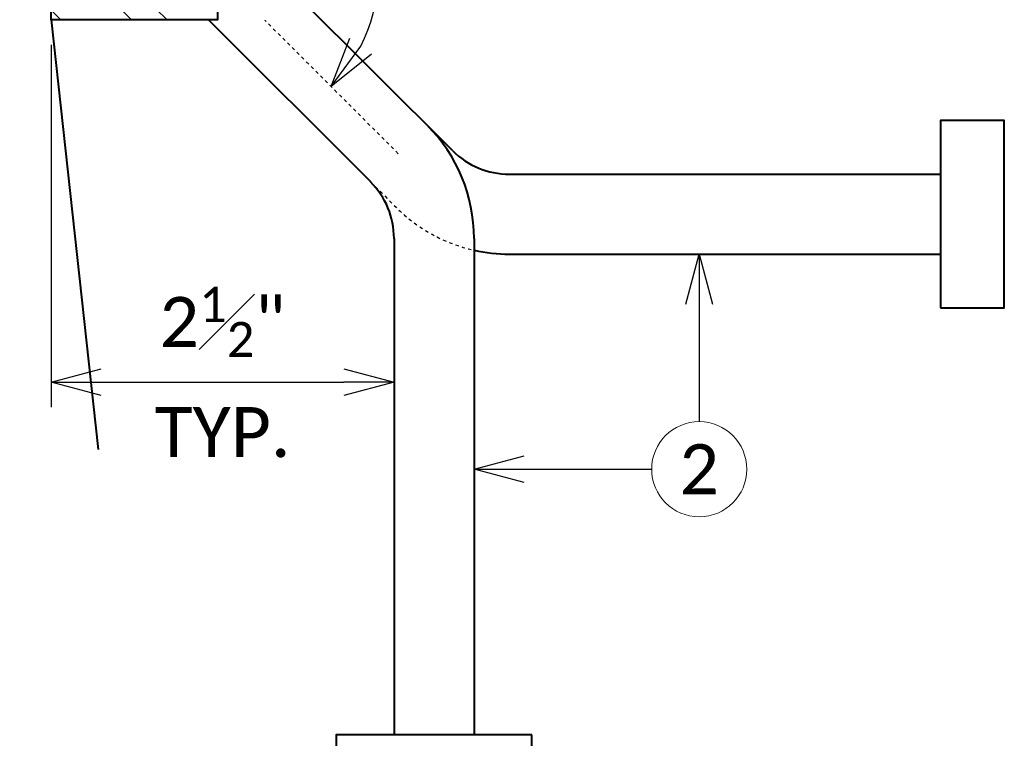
# Model space of a CAD drawing. Header units: metres. Extents: x -138 to 797, y -50 to 519.
# Tile 77 of 256: x -57 to -28, y 47 to 69. Entities that reach past the tile are written whole.
import ezdxf
from ezdxf import colors
from ezdxf.entities.mleader import LeaderData, LeaderLine
from ezdxf.enums import TextEntityAlignment as Align
from ezdxf.math import Vec2, Vec3

# ---------------------------------------------------------------- set-up
doc = ezdxf.new("R2010")
doc.units = ezdxf.units.M
doc.header["$MEASUREMENT"] = 0
doc.linetypes.add('Wisdot2', pattern=[0.125, 0.0625, -0.0625])
doc.linetypes.add('Wisdot4', pattern=[0.28125, 0.125, -0.0625, 0.03125, -0.0625])
for name, color, linetype, lineweight in [('B_ANNO_DIM', 7, 'Continuous', 18), ('B_ANNO_SYMB', 7, 'Continuous', 18), ('B_ANNO_TEXT', 7, 'Continuous', 18), ('B_CNTR', 1, 'Wisdot4', 18), ('B_DETAIL', 7, 'Continuous', 18), ('B_DETAIL_HIDDEN', 7, 'Wisdot2', 25), ('B_DETAIL_OBJ', 7, 'Continuous', 40)]:
    doc.layers.add(name, color=color, linetype=linetype, lineweight=lineweight)
doc.styles.add('Annotative', font='calibri.ttf', dxfattribs={"height": 0.0625})
doc.styles.get("Standard").update_dxf_attribs({"font": 'calibri.ttf'})
doc.dimstyles.new('Annotative', dxfattribs={"dimscale": 0, "dimtxt": 0.0625, "dimasz": 0.0625, "dimexe": 0.03125, "dimexo": 0.03125, "dimgap": 0.03125, "dimtad": 1, "dimdec": 3, "dimzin": 3, "dimdsep": 46, "dimlunit": 4, "dimtxsty": 'Standard', "dimblk": 'OPEN30', "dimcen": 0.03125, "dimaunit": 1, "dimadec": 0, "dimazin": 3, "dimtfac": 0.75, "dimtdec": 3, "dimtofl": 0, "dimtmove": 0, "dimatfit": 3, "dimldrblk": 'OPEN30', "dimfxl": 1, "dimtfill": 1, "dimfrac": 1, "dimtolj": 1, "dimtzin": 0, "dimarcsym": 0})

# ---------------------------------------------------------------- blocks, each defined once
blk = doc.blocks.new('_Open30')
at = {"color": 0, "linetype": 'ByBlock', "lineweight": -2}
for p, q in [((-1, 0.268), (0, 0)), ((0, 0), (-1, -0.268)), ((0, 0), (-1, 0))]:
    blk.add_line(p, q, dxfattribs=at)
blk = doc.blocks.new('*D28')
at = {"layer": 'B_ANNO_DIM', "color": 0, "lineweight": -2, "transparency": 16777216}
for p, q in [((-56.341, 68.112), (-56.341, 57.245)), ((-54.841, 57.995), (-47.564, 57.995))]:
    blk.add_line(p, q, dxfattribs=at)
at = {"layer": 'Defpoints', "color": 0, "transparency": 16777216}
for p in [(-56.341, 68.862), (-46.064, 57.995), (-46.064, 57.995)]:
    blk.add_point(p, dxfattribs=at)
at = {"layer": 'B_ANNO_DIM', "color": 0, "lineweight": -2, "transparency": 16777216, "xscale": 1.5, "yscale": 1.5, "zscale": 1.5, "rotation": 180}
blk.add_blockref('_Open30', (-56.341, 57.995), dxfattribs=at)
at = {"layer": 'B_ANNO_DIM', "color": 0, "lineweight": -2, "transparency": 16777216, "xscale": 1.5, "yscale": 1.5, "zscale": 1.5}
blk.add_blockref('_Open30', (-46.064, 57.995), dxfattribs=at)
at = {"layer": 'B_ANNO_DIM', "color": 0, "transparency": 16777216, "char_height": 1.5, "attachment_point": 5, "bg_fill": 3, "box_fill_scale": 1.25, "bg_fill_color": 256, "bg_fill_true_color": 13158600, "bg_fill_transparency": 0}
for s, insert in [('\\A1;2{\\H0.7x;\\S1#2;}"', (-51.202, 59.801)), ('\\A1;TYP.', (-51.202, 56.489))]:
    blk.add_mtext(s, dxfattribs=dict(at, insert=insert))
blk = doc.blocks.new('*D29')
at = {"layer": 'B_ANNO_DIM', "color": 0, "lineweight": -2, "transparency": 16777216}
blk.add_arc((-51.361, 70.272), 4.83, 332.8667, 72.1333, dxfattribs=at)
at = {"layer": 'Defpoints', "color": 0, "transparency": 16777216}
for p in [(-51.361, 76.497), (-51.361, 68.862), (-49.941, 68.852), (-45.936, 64.846)]:
    blk.add_point(p, dxfattribs=at)
at = {"layer": 'B_ANNO_DIM', "color": 0, "lineweight": -2, "transparency": 16777216, "xscale": 1.5, "yscale": 1.5, "zscale": 1.5}
for p, rotation in [((-51.361, 75.101), 171.0666548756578), ((-47.946, 66.856), 233.9333451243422)]:
    blk.add_blockref('_Open30', p, dxfattribs=dict(at, rotation=rotation))
at = {"layer": 'B_ANNO_DIM', "color": 0, "transparency": 16777216, "insert": (-45.496, 72.701), "char_height": 1.5, "attachment_point": 5, "rotation": 292.5, "bg_fill": 3, "box_fill_scale": 1.25, "bg_fill_color": 256, "bg_fill_true_color": 13158600, "bg_fill_transparency": 0}
blk.add_mtext('\\A1;135°', dxfattribs=at)
at = {"layer": 'Defpoints', "color": 0, "transparency": 16777216}
blk.add_point((-46.531, 70.272), dxfattribs=at)
blk = doc.blocks.new('INS_JTSS_ATGRSDWK+SS_BASE')
at = {"layer": 'B_DETAIL'}
h = blk.add_hatch(dxfattribs=at)
h.set_pattern_fill('ANSI32', color=256, scale=6, angle=90)
h.set_pattern_definition([(135, (109.9409, -266.8387), (-1.59099, -1.59099), []), (135, (109.9409, -265.778), (-1.59099, -1.59099), [])])
h.paths.add_polyline_path([(61.4677, -190.3421), (56.4877, -190.3421), (55.5417, -191.2964), (55.5417, -192.7237), (55.7721, -192.9624), (57.0732, -192.9617, -0.9017318), (58.6912, -192.5857), (59.7009, -195.5182, -1), (58.1218, -196.0619), (57.9503, -195.5636, 0.7141379), (56.4886, -196.065), (56.4877, -197.9765), (61.4677, -197.9765)])
at = {"layer": 'B_ANNO_SYMB'}
blk.add_circle((75.9148, -211.4524), 1.4255, dxfattribs=at)
at = {"layer": 'B_CNTR', "ltscale": 0.5}
blk.add_line((66.8929, -201.9924), (62.8875, -197.987), dxfattribs=at)
at = {"layer": 'B_DETAIL_HIDDEN', "ltscale": 0.5, "flags": 128}
blk.add_lwpolyline([(66.0607, -202.8381), (66.8268, -203.6002, 0.1418235), (69.1647, -204.8885)], format="xyb", dxfattribs=at)
at = {"layer": 'B_DETAIL_OBJ'}
for p, q in [((68.5247, -201.9061), (61.4847, -194.8661)), ((56.4877, -197.9765), (57.8967, -210.8661)), ((66.0647, -202.8381), (61.2031, -197.9765)), ((66.7647, -204.5341), (66.7647, -219.4141)), ((69.1647, -204.5341), (69.1647, -219.4141)), ((70.2207, -205.0061), (83.1527, -205.0061))]:
    blk.add_line(p, q, dxfattribs=at)
at = {"layer": 'B_DETAIL_OBJ', "flags": 128}
blk.add_lwpolyline([(61.4677, -190.3421), (61.4677, -197.9765), (56.4877, -197.9765), (56.4886, -196.065, -0.7136828), (57.9496, -195.5628)], format="xyb", dxfattribs=at)
for points in [[(83.1527, -206.6101), (85.0607, -206.6101), (85.0607, -201.0021), (83.1527, -201.0021)], [(70.8967, -219.4141), (65.0327, -219.4141), (65.0327, -221.4581), (70.8967, -221.4581)]]:
    blk.add_lwpolyline(points, close=True, dxfattribs=at)
blk.add_lwpolyline([(70.2207, -202.6061), (83.1527, -202.6061)], dxfattribs=at)
at = {"layer": 'B_DETAIL_OBJ'}
for centre, radius, start, end in [((64.3647, -204.5344), 4.8, 0, 45), ((70.221, -200.2061), 2.4, 225, 270), ((64.3647, -204.5344), 2.4, 0, 45), ((70.221, -200.2061), 4.8, 257.28821, 270)]:
    blk.add_arc(centre, radius, start, end, dxfattribs=at)
at = {"style": 'Annotative'}
blk.add_attdef('DIM12', text='', height=1.5, rotation=90, dxfattribs=at).set_placement((9.8635, -92.4421), align=Align.MIDDLE_CENTER)
at = {"layer": 'B_ANNO_DIM', "lineweight": 30}
for tag, p in [('BAR1', (10.7294, -248.1165)), ('BAR3', (129.0984, -257.5272))]:
    blk.add_attdef(tag, text='', height=1.5, dxfattribs=at).set_placement(p, align=Align.TOP_LEFT)
at = {"layer": 'B_ANNO_DIM', "style": 'Annotative'}
for tag, p in [('BAR2', (96.1024, -274.8563)), ('BAR4', (122.9444, -296.1127))]:
    blk.add_attdef(tag, text='', height=1.5, dxfattribs=at).set_placement(p, align=Align.TOP_LEFT)
at = {"layer": 'B_ANNO_TEXT', "insert": (75.9148, -211.4524), "char_height": 1.5, "width": 3.563823, "attachment_point": 5, "style": 'Annotative'}
blk.add_mtext('2', dxfattribs=at)
at = {"layer": 'B_ANNO_TEXT', "style": 'Annotative'}
for tag, p in [('SS', (321.0554, -84.683)), ('BID#', (275.9705, -312.1489))]:
    blk.add_attdef(tag, p, '', height=1.5, dxfattribs=at)
at = {"layer": 'B_ANNO_DIM'}
ml = blk.add_multileader_mtext('Standard', dxfattribs=at)
ml.set_content('', color=256)
ml.set_leader_properties()
ml.set_arrow_properties(name='OPEN30')
ml.build(insert=Vec2(0, 0))
ml.multileader.update_dxf_attribs({"text_right_attachment_type": 3, "dogleg_length": 0.0625, "arrow_head_size": 1.5, "scale": 24})
ctx = ml.context
ctx.base_point, ctx.scale, ctx.char_height, ctx.arrow_head_size, ctx.landing_gap_size, ctx.plane_origin, ctx.plane_x_axis, ctx.plane_y_axis = Vec3(75.9148, -211.5268), 24, 1.5, 1.5, 0.75, Vec3(75.9148, -205.049), Vec3(0, 1), Vec3(-1, 0)
ctx.right_attachment = 3
notes = []
notes.append((ctx, [(0, (1, 1, 0), (75.9148, -208.5268), (0, -1), 1.5, [(0, [(75.9149, -205.0061), (75.9148, -208.5268), (75.9148, -208.5268)], 0, [])])]))
ctx.mtext.insert, ctx.mtext.text_direction, ctx.mtext.rotation, ctx.mtext.flow_direction = Vec3(75.1648, -210.7768), Vec3(0, 1), 1.5707963, 5
ml = blk.add_multileader_mtext('Standard', dxfattribs=at)
ml.set_content('', color=256)
ml.set_leader_properties()
ml.set_arrow_properties(name='OPEN30')
ml.build(insert=Vec2(0, 0))
ml.multileader.update_dxf_attribs({"text_right_attachment_type": 3, "dogleg_length": 0.0625, "arrow_head_size": 1.5, "scale": 24})
ctx = ml.context
ctx.base_point, ctx.scale, ctx.char_height, ctx.arrow_head_size, ctx.landing_gap_size, ctx.plane_origin, ctx.plane_x_axis, ctx.plane_y_axis = Vec3(75.9892, -211.4524), 24, 1.5, 1.5, 0.75, Vec3(69.5114, -211.4524), Vec3(-1, 0), Vec3(0, -1)
ctx.right_attachment = 3
notes.append((ctx, [(0, (1, 1, 0), (72.9892, -211.4524), (1, 0), 1.5, [(0, [(69.1647, -211.4524), (72.9892, -211.4524), (72.9892, -211.4524)], 0, [])])]))
ctx.mtext.insert, ctx.mtext.text_direction, ctx.mtext.rotation, ctx.mtext.flow_direction = Vec3(75.2392, -212.2024), Vec3(-1, 0), 3.1415927, 5
for ctx, leaders in notes:
    for number, flags, end, landing, length, lines in leaders:
        leader = LeaderData()
        leader.index, (leader.has_last_leader_line, leader.has_dogleg_vector, leader.attachment_direction) = number, flags
        leader.last_leader_point, leader.dogleg_vector, leader.dogleg_length = Vec3(end), Vec3(landing), length
        for number, points, colour, breaks in lines:
            line = LeaderLine()
            line.index, line.vertices, line.color, line.breaks = number, Vec3.list(points), colors.encode_raw_color(colour), breaks
            leader.lines.append(line)
        ctx.leaders.append(leader)
dim = blk.add_linear_dim(base=(66.7647, -208.8441), p1=(56.4877, -197.9765), p2=(66.7647, -208.8441), text='2{\\H0.7x;\\S1#2;}"\\XTYP.', dimstyle='Annotative', dxfattribs=at)
dim.commit()
dim.dimension.update_dxf_attribs({"geometry": '*D28', "text_midpoint": (61.6262, -208.8441), "insert": (112.8286, -266.8387)})
dim = blk.add_angular_dim_2l(base=(66.2975, -196.5671), line1=((61.4677, -190.3421), (61.4677, -197.9765)), line2=((66.8929, -201.9924), (62.8875, -197.987)), dimstyle='Annotative', dxfattribs=at)
dim.commit()
dim.dimension.update_dxf_attribs({"geometry": '*D29', "text_midpoint": (67.3327, -194.1377), "insert": (112.8286, -266.8387)})

msp = doc.modelspace()

# ---------------------------------------------------------------- block references
msp.add_blockref('INS_JTSS_ATGRSDWK+SS_BASE', (-112.829, 266.839))

doc.saveas('drawing.dxf')
